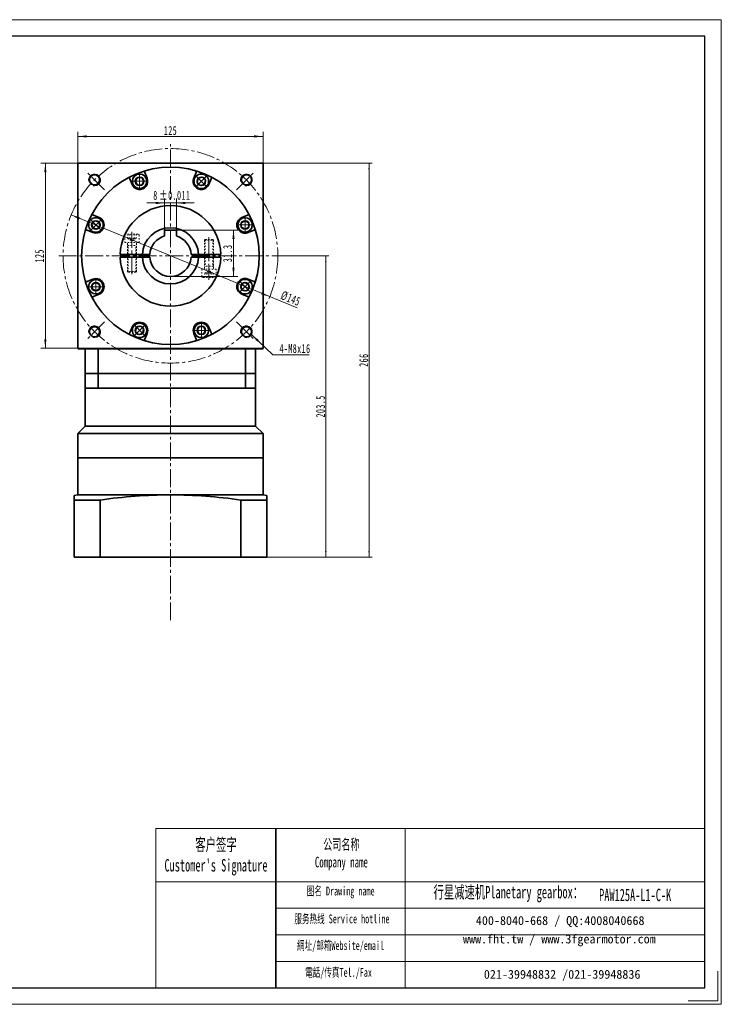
# Model space of a CAD drawing. Header units: millimetres. Extents: x 3946 to 4886, y -214 to 462.
# Tile 2 of 2: x 4412 to 4886, y -214 to 451. Entities that reach past the tile are written whole.
import ezdxf

# ---------------------------------------------------------------- set-up
doc = ezdxf.new("R2010")
doc.units = ezdxf.units.MM
doc.set_wipeout_variables(frame=1)
doc.linetypes.add('点画线', pattern=[18, 12, -2, 2, -2])
doc.linetypes.add('虚线', pattern=[2, 1, -1])
doc.layers.get('0').update_dxf_attribs({"lineweight": 35})
for name, color, linetype, lineweight in [('7标注层', 4, 'Continuous', 18), ('EB0', 7, 'Continuous', 35), ('SLD-0', 7, 'Continuous', 18), ('中心线层', 1, '点画线', 18), ('图框_外框线', 7, 'Continuous', 18), ('尺寸线层', 3, 'Continuous', 18), ('粗实线', 7, 'Continuous', 50), ('粗实线层', 7, 'Continuous', 35), ('虚线层', 6, '虚线', 18)]:
    doc.layers.add(name, color=color, linetype=linetype, lineweight=lineweight)
doc.styles.add('SLDTEXTSTYLE4', font='txt', dxfattribs={"width": 0.611111})
doc.styles.add('标准', font='txt', dxfattribs={"width": 0.667})
doc.dimstyles.new('a4-1-1', dxfattribs={"dimtxt": 3, "dimasz": 3, "dimexe": 1.5, "dimexo": 0, "dimgap": 0.5, "dimtad": 1, "dimdec": 3, "dimdsep": 46, "dimtxsty": '标准', "dimblk": '_CAXARROW', "dimcen": 0, "dimdle": 6, "dimazin": 2, "dimtfac": 0.707107, "dimtdec": 3, "dimtix": 1, "dimtmove": 2, "dimatfit": 3, "dimfxl": 0, "dimfrac": 2, "dimtolj": 1, "dimarcsym": 0})
doc.dimstyles.new('a4-1-1.5', dxfattribs={"dimtxt": 4.5, "dimasz": 4.5, "dimexe": 2.25, "dimexo": 0, "dimgap": 0.75, "dimtad": 1, "dimdec": 3, "dimdsep": 46, "dimtxsty": '标准', "dimblk": '_CAXARROW', "dimcen": 0, "dimdle": 9, "dimazin": 2, "dimtfac": 0.707107, "dimtdec": 3, "dimtix": 1, "dimtmove": 2, "dimatfit": 3, "dimfxl": 0, "dimfrac": 2, "dimtolj": 1, "dimarcsym": 0})
doc.dimstyles.new('标准', dxfattribs={"dimtxt": 3.5, "dimasz": 4, "dimexe": 2, "dimexo": 0, "dimtad": 1, "dimdsep": 46, "dimtxsty": '标准', "dimblk": '_CAXARROW', "dimcen": 0, "dimdle": 8, "dimazin": 2, "dimtfac": 0.707107, "dimtdec": 3, "dimtmove": 2, "dimatfit": 3, "dimfxl": 0, "dimfrac": 2, "dimtolj": 1, "dimarcsym": 0})

# ---------------------------------------------------------------- blocks, each defined once
blk = doc.blocks.new('*X3')
at = {"layer": '尺寸线层', "color": 0, "char_height": 8.1, "attachment_point": 1, "line_spacing_factor": 1.15057, "style": '标准'}
for s, insert, width in [('\\T1.1;{\\H0.707107x;+0.02}', (4233.2, 79.76), 68.7239), ('\\T1.1;%%C22G6(', (4206.32, 75.91), 189.5425), ('\\T1.1;)', (4252.02, 75.91), 189.5425), ('\\T1.1;{\\H0.707107x;+0.007}', (4233.2, 72.92), 68.7239)]:
    blk.add_mtext(s, dxfattribs=dict(at, insert=insert, width=width))
blk = doc.blocks.new('*X2')
at = {"layer": '尺寸线层', "linetype": 'Continuous'}
for points in [[(4219.02, 64.62), (4227.12, 65.63), (4227.12, 63.61)], [(4241.02, 64.62), (4232.92, 65.63), (4232.92, 63.61)]]:
    blk.add_hatch(color=0, dxfattribs=at).paths.add_polyline_path(points, flags=0)
at = {"layer": '尺寸线层', "color": 0, "linetype": 'Continuous'}
for p, q in [((4219.02, 106.79), (4219.02, 60.57)), ((4241.02, 106.79), (4241.02, 60.57)), ((4219.02, 64.62), (4241.02, 64.62))]:
    blk.add_line(p, q, dxfattribs=at)
at = {"layer": '尺寸线层', "color": 0}
blk.add_blockref('*X3', (0, 0), dxfattribs=at)
blk = doc.blocks.new('_CAXARROW')
blk.add_hatch(color=0).paths.add_polyline_path([(0, 0), (-1, 0.125), (-1, -0.125)], flags=0)
blk = doc.blocks.new('*X26')
at = {"layer": '尺寸线层', "linetype": 'Continuous'}
for points in [[(4451.79, 371.96), (4457.79, 371.21), (4457.79, 372.71)], [(4576.79, 371.96), (4570.79, 371.21), (4570.79, 372.71)]]:
    blk.add_hatch(color=0, dxfattribs=at).paths.add_polyline_path(points, flags=0)
at = {"layer": '尺寸线层', "color": 0, "linetype": 'Continuous'}
for p, q in [((4451.79, 353.79), (4451.79, 374.96)), ((4576.79, 353.79), (4576.79, 374.96)), ((4576.79, 371.96), (4451.79, 371.96))]:
    blk.add_line(p, q, dxfattribs=at)
at = {"layer": '尺寸线层', "color": 0, "insert": (4514.29, 375.93), "char_height": 6, "width": 15.558, "attachment_point": 5, "line_spacing_factor": 1.15057, "style": '标准'}
blk.add_mtext('\\T1.1;125', dxfattribs=at)
blk = doc.blocks.new('*X27')
at = {"layer": '尺寸线层', "linetype": 'Continuous'}
for points in [[(4429.79, 353.79), (4430.54, 347.79), (4429.04, 347.79)], [(4429.79, 228.79), (4430.54, 234.79), (4429.04, 234.79)]]:
    blk.add_hatch(color=0, dxfattribs=at).paths.add_polyline_path(points, flags=0)
at = {"layer": '尺寸线层', "color": 0, "linetype": 'Continuous'}
for p, q in [((4451.79, 353.79), (4426.79, 353.79)), ((4429.79, 353.79), (4429.79, 228.79)), ((4451.79, 228.79), (4426.79, 228.79))]:
    blk.add_line(p, q, dxfattribs=at)
at = {"layer": '尺寸线层', "color": 0, "insert": (4425.82, 291.29), "char_height": 6, "width": 15.558, "attachment_point": 5, "rotation": 90, "line_spacing_factor": 1.15057, "style": '标准'}
blk.add_mtext('\\T1.1;125', dxfattribs=at)
blk = doc.blocks.new('*X28')
at = {"layer": '中心线层', "linetype": '点画线', "lineweight": 18}
for p, q in [((-5.64, 0), (5.64, 0)), ((0, -5.64), (0, 5.64))]:
    blk.add_line(p, q, dxfattribs=at)
at = {"layer": '粗实线层'}
for p, q in [((-2.89, 0), (-1.44, 2.5)), ((-2.89, 0), (-1.44, -2.5)), ((-1.44, 2.5), (1.44, 2.5)), ((2.89, 0), (1.44, 2.5)), ((2.89, 0), (1.44, 2.5)), ((2.89, 0), (1.44, -2.5)), ((-1.44, -2.5), (1.44, -2.5))]:
    blk.add_line(p, q, dxfattribs=at)
blk.add_circle((0, 0), 2.89, dxfattribs=at)
for start, end in [(0, 180), (180, 360)]:
    blk.add_arc((0, 0), 4.89, start, end, dxfattribs=at)
blk = doc.blocks.new('*X30')
at = {"layer": '尺寸线层', "color": 0, "char_height": 6, "attachment_point": 1, "line_spacing_factor": 1.15057, "style": '标准'}
for s, insert, width in [('\\T1.1;8', (4502.64, 335.17), 93.1524), ('\\T1.1;%%P0.011', (4506.73, 335.17), 83.0685)]:
    blk.add_mtext(s, dxfattribs=dict(at, insert=insert, width=width))
blk = doc.blocks.new('*X29')
at = {"layer": '尺寸线层', "linetype": 'Continuous'}
for points in [[(4510.29, 327.01), (4504.29, 326.26), (4504.29, 327.76)], [(4518.29, 327.01), (4524.29, 326.26), (4524.29, 327.76)]]:
    blk.add_hatch(color=0, dxfattribs=at).paths.add_polyline_path(points, flags=0)
at = {"layer": '尺寸线层', "color": 0, "linetype": 'Continuous'}
for p, q in [((4530.29, 327.01), (4498.29, 327.01)), ((4510.29, 308.59), (4510.29, 330.01)), ((4518.29, 308.59), (4518.29, 330.01))]:
    blk.add_line(p, q, dxfattribs=at)
at = {"layer": '尺寸线层', "color": 0}
blk.add_blockref('*X30', (0, 0), dxfattribs=at)
blk = doc.blocks.new('*X31')
at = {"layer": '尺寸线层', "linetype": 'Continuous'}
for points in [[(4556.84, 308.59), (4557.59, 302.59), (4556.09, 302.59)], [(4556.84, 277.29), (4557.59, 283.29), (4556.09, 283.29)]]:
    blk.add_hatch(color=0, dxfattribs=at).paths.add_polyline_path(points, flags=0)
at = {"layer": '尺寸线层', "color": 0, "linetype": 'Continuous'}
for p, q in [((4518.29, 308.59), (4559.84, 308.59)), ((4556.84, 308.59), (4556.84, 277.29)), ((4514.29, 277.29), (4559.84, 277.29))]:
    blk.add_line(p, q, dxfattribs=at)
at = {"layer": '尺寸线层', "color": 0, "insert": (4552.88, 292.94), "char_height": 6, "width": 21.7363, "attachment_point": 5, "rotation": 90, "line_spacing_factor": 1.15057, "style": '标准'}
blk.add_mtext('\\T1.1;31.3', dxfattribs=at)
blk = doc.blocks.new('*X32')
at = {"layer": '尺寸线层', "linetype": 'Continuous'}
for points in [[(4447.25, 318.9), (4452.52, 315.92), (4453.09, 317.31)], [(4581.32, 263.67), (4575.49, 265.26), (4576.06, 266.65)]]:
    blk.add_hatch(color=0, dxfattribs=at).paths.add_polyline_path(points, flags=0)
at = {"layer": '尺寸线层', "color": 0, "linetype": 'Continuous'}
blk.add_line((4599.82, 256.05), (4447.25, 318.9), dxfattribs=at)
at = {"layer": '尺寸线层', "color": 0, "insert": (4595.46, 262.42), "char_height": 6, "width": 25.8032, "attachment_point": 5, "rotation": 337.61034, "line_spacing_factor": 1.15057, "style": '标准'}
blk.add_mtext('\\T1.1;%%C145', dxfattribs=at)
blk = doc.blocks.new('*X33')
at = {"layer": '尺寸线层', "linetype": 'Continuous'}
blk.add_hatch(color=0, dxfattribs=at).paths.add_polyline_path([(-15.84, 13.73), (-10.98, 10.13), (-12.02, 9.04)], flags=0)
at = {"layer": '尺寸线层', "color": 0, "linetype": 'Continuous'}
blk.add_line((-15.84, 13.73), (-1.47, 0), dxfattribs=at)
at = {"layer": '尺寸线层', "color": 0}
for p, q in [((-1.47, 0), (0, 0)), ((0, 0), (23.14, 0)), ((0, 0), (0, 0))]:
    blk.add_line(p, q, dxfattribs=at)
at = {"layer": '尺寸线层', "color": 0, "insert": (3, 1.2), "char_height": 6, "width": 40.2709, "attachment_point": 7, "line_spacing_factor": 1.15057, "style": '标准'}
blk.add_mtext('\\T1.1;4-M8x16', dxfattribs=at)
blk = doc.blocks.new('34hghgjk_2')
at = {"layer": '中心线层'}
blk.add_line((0, -21.5), (0, 7.2), dxfattribs=at)
at = {"layer": '虚线层'}
for p, q in [((-4.89, 4.72), (-4.89, 0)), ((-4.89, 0), (4.89, 0)), ((3.91, 5.7), (-3.91, 5.7)), ((-3, -19.55), (-3, 0)), ((-2.89, 2.7), (-2.89, 5.7)), ((-2.89, 2.7), (0, 1.03)), ((-1.44, 2.7), (-1.44, 5.7)), ((2.89, 2.7), (0, 1.03)), ((1.44, 2.7), (1.44, 5.7)), ((2.89, 2.7), (2.89, 5.7)), ((3, -19.55), (3, 0)), ((4.89, 0), (4.89, 4.72)), ((-2.55, -2), (-3, -1.22)), ((-3, -2), (3, -2)), ((-2.55, -20), (-2.55, -2)), ((2.55, -2), (3, -1.22)), ((2.55, -20), (2.55, -2)), ((3, -19.55), (-3, -19.55)), ((-2.55, -20), (-3, -19.55)), ((2.55, -20), (3, -19.55)), ((2.55, -20), (-2.55, -20))]:
    blk.add_line(p, q, dxfattribs=at)
for centre, radius, start, end in [((-3.91, 4.72), 0.978, 90, 180), ((-2.17, 4.14), 1.61, 243.43495, 296.56505), ((0, 8.18), 5.67, 255.25287, 284.74713), ((2.17, 4.14), 1.61, 243.43495, 296.56505), ((3.91, 4.72), 0.978, 0, 90)]:
    blk.add_arc(centre, radius, start, end, dxfattribs=at)
blk = doc.blocks.new('*X45')
at = {"layer": '尺寸线层', "linetype": 'Continuous'}
for points in [[(4648.43, 353.79), (4647.93, 349.79), (4648.93, 349.79)], [(4648.43, 87.79), (4647.93, 91.79), (4648.93, 91.79)]]:
    blk.add_hatch(color=0, dxfattribs=at).paths.add_polyline_path(points, flags=0)
at = {"layer": '尺寸线层', "color": 0, "linetype": 'Continuous'}
for p, q in [((4576.79, 353.79), (4650.43, 353.79)), ((4648.43, 87.79), (4648.43, 353.79)), ((4579.29, 87.79), (4650.43, 87.79))]:
    blk.add_line(p, q, dxfattribs=at)
at = {"layer": '尺寸线层', "color": 0, "insert": (4644.83, 220.79), "char_height": 6, "width": 15.8609, "attachment_point": 5, "rotation": 90, "line_spacing_factor": 1.15057, "style": '标准'}
blk.add_mtext('\\T1.1;266', dxfattribs=at)
blk = doc.blocks.new('*X46')
at = {"layer": '尺寸线层', "linetype": 'Continuous'}
for points in [[(4619.21, 291.29), (4619.71, 287.29), (4618.71, 287.29)], [(4619.21, 87.79), (4619.71, 91.79), (4618.71, 91.79)]]:
    blk.add_hatch(color=0, dxfattribs=at).paths.add_polyline_path(points, flags=0)
at = {"layer": '尺寸线层', "color": 0, "linetype": 'Continuous'}
for p, q in [((4589.79, 291.29), (4621.21, 291.29)), ((4619.21, 291.29), (4619.21, 87.79)), ((4579.29, 87.79), (4621.21, 87.79))]:
    blk.add_line(p, q, dxfattribs=at)
at = {"layer": '尺寸线层', "color": 0, "insert": (4615.62, 189.54), "char_height": 6, "width": 28.001, "attachment_point": 5, "rotation": 90, "line_spacing_factor": 1.15057, "style": '标准'}
blk.add_mtext('\\T1.1;203.5', dxfattribs=at)

msp = doc.modelspace()

# ---------------------------------------------------------------- linework, layer by layer
for p, q in [((4451.7879, 129.7873), (4449.2879, 129.3465)), ((4451.7879, 129.7873), (4449.2879, 129.3465)), ((4576.7879, 129.7873), (4579.2879, 129.3465)), ((4585.4642, -95.706), (4585.4642, -203.2413))]:
    msp.add_line(p, q)
at = {"linetype": 'ByBlock'}
for p, q in [((4449.2879, 126.2608), (4466.7879, 126.2608)), ((4561.7879, 126.2608), (4579.2879, 126.2608))]:
    msp.add_line(p, q, dxfattribs=at)
at = {"color": 7, "linetype": 'Continuous', "lineweight": 0}
for centre in [(4463.0226, 342.5526), (4463.0226, 342.5526), (4565.5531, 342.5526), (4565.5531, 342.5526), (4463.0226, 240.0221), (4463.0226, 240.0221), (4565.5531, 240.0221), (4565.5531, 240.0221)]:
    msp.add_arc(centre, 4, 255, 195, dxfattribs=at)
at = {"linetype": 'ByBlock'}
msp.add_open_spline([(4561.7879, 126.2608), (4546.0838, 128.5926), (4514.2879, 130.9248), (4482.4919, 128.5926), (4466.7879, 126.2608)], degree=3, dxfattribs=at)
at = {"layer": '7标注层', "color": 0}
msp.add_line((4504.3456, -95.706), (4504.3456, -203.2229), dxfattribs=at)
at = {"layer": 'EB0'}
for p, q in [((4571.7879, 211.7873), (4456.7879, 211.7873)), ((4456.7879, 211.7873), (4456.7879, 176.1328)), ((4571.7879, 211.7873), (4571.7879, 176.1328)), ((4571.7879, 201.7873), (4456.7879, 201.7873)), ((4456.7879, 176.1328), (4451.7925, 171.1373)), ((4456.7925, 176.4386), (4456.7925, 176.1373)), ((4571.7879, 176.1328), (4576.7833, 171.1373)), ((4451.7925, 171.1373), (4451.7925, 154.9386)), ((4576.7879, 171.1328), (4576.7879, 154.7873)), ((4576.7879, 154.7873), (4451.7879, 154.7873)), ((4451.7879, 129.7873), (4451.7879, 154.7873)), ((4451.7925, 154.7873), (4576.7879, 154.7873)), ((4576.7879, 129.7873), (4576.7879, 154.7873)), ((4449.2879, 129.3465), (4449.2879, 87.7873)), ((4579.2879, 129.3465), (4579.2879, 87.7873)), ((4466.7879, 126.2608), (4466.7879, 87.7873)), ((4561.7879, 126.2608), (4561.7879, 87.7873)), ((4449.2879, 87.7873), (4579.2879, 87.7873))]:
    msp.add_line(p, q, dxfattribs=at)
at = {"layer": '中心线层'}
for p, q in [((4514.2879, 45.0919), (4514.2879, 366.7873)), ((4469.6959, 335.8793), (4456.8554, 348.7198)), ((4558.8798, 335.8793), (4571.7204, 348.7198)), ((4540.2879, 303.7873), (4540.2879, 275.0873)), ((4438.7879, 291.2873), (4589.7879, 291.2873)), ((4469.6959, 246.6954), (4456.8554, 233.8548)), ((4558.8798, 246.6954), (4571.7204, 233.8548))]:
    msp.add_line(p, q, dxfattribs=at)
msp.add_circle((4514.2879, 291.2873), 72.5, dxfattribs=at)
at = {"layer": '图框_外框线'}
for p, q in [((4504.3456, -95.706), (4585.4642, -95.706)), ((4585.4642, -95.706), (4585.4642, -203.2229)), ((4585.4642, -95.706), (4875.0808, -95.706)), ((4672.864, -95.706), (4672.864, -203.2229)), ((4504.3456, -131.5844), (4585.4642, -131.5844)), ((4585.4642, -131.5844), (4875.0808, -131.5844)), ((4585.4642, -149.5237), (4875.0808, -149.5237)), ((4585.4642, -167.4629), (4875.0808, -167.4629)), ((4585.4642, -185.4022), (4875.0808, -185.4022))]:
    msp.add_line(p, q, dxfattribs=at)
at = {"layer": '图框_外框线', "color": 3}
msp.add_lwpolyline([(4884.0405, -192.0232), (4884.0405, -212.1826), (4863.8811, -212.1826)], dxfattribs=at)
at = {"layer": '粗实线', "color": 0, "lineweight": 40}
msp.add_line((4451.7879, 228.7873), (4576.7879, 228.7873), dxfattribs=at)
at = {"layer": '粗实线层'}
for p, q in [((4498.513, 343.7435), (4496.9283, 347.5692)), ((4530.0628, 343.7435), (4531.6474, 347.5692)), ((4488.3503, 339.534), (4486.7657, 343.3597)), ((4540.2255, 339.534), (4541.8101, 343.3597)), ((4466.0412, 317.2249), (4462.2155, 318.8096)), ((4562.5346, 317.2249), (4566.3602, 318.8096)), ((4461.8317, 307.0622), (4458.006, 308.6469)), ((4518.2879, 308.5873), (4510.2879, 308.5873)), ((4510.2879, 308.5873), (4510.2879, 304.7037)), ((4518.2879, 308.5873), (4518.2879, 304.7037)), ((4566.7441, 307.0622), (4570.5697, 308.6469)), ((4480.3026, 292.2873), (4495.3142, 292.2873)), ((4480.3026, 290.2873), (4495.3142, 290.2873)), ((4495.3142, 292.2873), (4500.3236, 292.2873)), ((4495.3142, 290.2873), (4500.3236, 290.2873)), ((4528.2521, 292.2873), (4533.2615, 292.2873)), ((4528.2521, 290.2873), (4533.2615, 290.2873)), ((4548.2732, 292.2873), (4533.2615, 292.2873)), ((4548.2732, 290.2873), (4533.2615, 290.2873)), ((4461.8317, 275.5124), (4458.006, 273.9278)), ((4566.7441, 275.5124), (4570.5697, 273.9278)), ((4466.0412, 265.3498), (4462.2155, 263.7651)), ((4562.5346, 265.3498), (4566.3602, 263.7651)), ((4488.3503, 243.0407), (4486.7657, 239.215)), ((4540.2255, 243.0407), (4541.8101, 239.215)), ((4498.513, 238.8311), (4496.9283, 235.0055)), ((4530.0628, 238.8311), (4531.6474, 235.0055)), ((4456.7879, 211.7873), (4456.7879, 228.7873)), ((4465.5534, 211.7873), (4465.5534, 228.7873)), ((4564.9466, 211.7873), (4564.9466, 228.7873)), ((4571.7879, 211.7873), (4571.7879, 228.7873)), ((4465.5534, 211.7873), (4465.5534, 201.7873)), ((4564.9466, 211.7873), (4564.9466, 201.7873)), ((4571.7879, 176.1328), (4456.7879, 176.1328)), ((4576.7879, 171.1328), (4451.7925, 171.1373)), ((4451.7879, 129.7873), (4576.7879, 129.7873))]:
    msp.add_line(p, q, dxfattribs=at)
msp.add_lwpolyline([(4451.7879, 228.7873), (4451.7879, 353.7873), (4576.7879, 353.7873), (4576.7879, 228.7873)], dxfattribs=at)
for centre, radius in [((4514.2879, 291.2873), 60), ((4463.0226, 342.5526), 3.4), ((4565.5531, 342.5526), 3.4), ((4463.0226, 240.0221), 3.4), ((4565.5531, 240.0221), 3.4)]:
    msp.add_circle(centre, radius, dxfattribs=at)
for centre, radius, start, end in [((4497.8522, 347.9519), 1, 106.1748598, 202.5000232), ((4530.7235, 347.9519), 1, 337.4999768, 73.8251402), ((4485.8418, 342.977), 1, 22.4999768, 118.8251402), ((4493.4316, 341.6388), 5.5, 202.5, 22.5), ((4535.1441, 341.6388), 5.5, 157.5, 337.5), ((4542.734, 342.977), 1, 61.1748598, 157.5000232), ((4462.5982, 319.7334), 1, 151.1748598, 247.5000232), ((4514.2879, 291.2873), 34, 1.685413, 178.314587), ((4565.9775, 319.7334), 1, 292.4999768, 28.8251402), ((4463.9364, 312.1436), 5.5, 247.5, 67.5), ((4564.6393, 312.1436), 5.5, 112.5, 292.5), ((4457.6233, 307.723), 1, 67.4999768, 163.8251402), ((4514.2879, 291.2873), 19, 3.0169613, 176.9830387), ((4514.2879, 291.2873), 19, 3.0169613, 176.9830387), ((4570.9524, 307.723), 1, 16.1748598, 112.5000232), ((4514.2879, 291.2873), 14, 106.6015496, 175.9039562), ((4514.2879, 291.2873), 14, 4.0960438, 73.3984504), ((4514.2879, 291.2873), 34, 181.685413, 358.314587), ((4514.2879, 291.2873), 19, 183.0169613, 356.9830387), ((4514.2879, 291.2873), 19, 183.0169613, 356.9830387), ((4514.2879, 291.2873), 14, 184.0960438, 355.9039562), ((4457.6233, 274.8517), 1, 196.1748598, 292.5000232), ((4463.9364, 270.4311), 5.5, 292.5, 112.5), ((4564.6393, 270.4311), 5.5, 67.5, 247.5), ((4570.9524, 274.8517), 1, 247.4999768, 343.8251402), ((4462.5982, 262.8412), 1, 112.4999768, 208.8251402), ((4565.9775, 262.8412), 1, 331.1748598, 67.5000232), ((4493.4316, 240.9359), 5.5, 337.5, 157.5), ((4535.1441, 240.9359), 5.5, 22.5, 202.5), ((4485.8418, 239.5977), 1, 241.1748598, 337.5000232), ((4497.8522, 234.6228), 1, 157.4999768, 253.8251402), ((4530.7235, 234.6228), 1, 286.1748598, 22.5000232), ((4542.734, 239.5977), 1, 202.4999768, 298.8251402)]:
    msp.add_arc(centre, radius, start, end, dxfattribs=at)
at = {"layer": '虚线层'}
for p, q in [((4537.7379, 302.2873), (4537.2879, 301.8373)), ((4537.2879, 301.8373), (4543.2879, 301.8373)), ((4537.2879, 301.8373), (4537.2879, 282.2873)), ((4537.7379, 302.2873), (4542.8379, 302.2873)), ((4537.7379, 302.2873), (4537.7379, 284.2873)), ((4542.8379, 302.2873), (4543.2879, 301.8373)), ((4542.8379, 302.2873), (4542.8379, 284.2873)), ((4543.2879, 301.8373), (4543.2879, 282.2873)), ((4545.1779, 282.2873), (4535.3979, 282.2873)), ((4535.3979, 282.2873), (4535.3979, 277.5653)), ((4537.7379, 284.2873), (4537.2879, 283.5079)), ((4543.2879, 284.2873), (4537.2879, 284.2873)), ((4537.4011, 279.5873), (4540.2879, 281.254)), ((4537.4011, 279.5873), (4537.4011, 276.5873)), ((4538.8445, 279.5873), (4538.8445, 276.5873)), ((4543.1746, 279.5873), (4540.2879, 281.254)), ((4541.7313, 279.5873), (4541.7313, 276.5873)), ((4542.8379, 284.2873), (4543.2879, 283.5079)), ((4543.1746, 279.5873), (4543.1746, 276.5873)), ((4545.1779, 277.5653), (4545.1779, 282.2873)), ((4536.3759, 276.5873), (4544.1999, 276.5873))]:
    msp.add_line(p, q, dxfattribs=at)
for centre, radius, start, end in [((4538.1228, 278.144), 1.6137, 63.4349488, 116.5650512), ((4540.2879, 274.1039), 5.6702, 75.2528669, 104.7471331), ((4542.4529, 278.144), 1.6137, 63.4349488, 116.5650512), ((4536.3759, 277.5653), 0.978, 180, 270), ((4544.1999, 277.5653), 0.978, 270, 360)]:
    msp.add_arc(centre, radius, start, end, dxfattribs=at)

# ---------------------------------------------------------------- block references
at = {"layer": '尺寸线层'}
msp.add_blockref('*X33', (4584.8806, 224.337), dxfattribs=at)
at = {"layer": '粗实线层'}
msp.add_blockref('34hghgjk_2', (4488.2879, 300.2873), dxfattribs=at)

# ---------------------------------------------------------------- texts
at = {"layer": 'SLD-0', "color": 1, "attachment_point": 2, "style": 'SLDTEXTSTYLE4'}
for s, insert, char_height, width in [("{\\fSimSun|b1|i0|c134|p2;客户签字\\PCustomer's Signature}", (4545.0447, -102.3436), 8.371643, 104.144099), ('{\\fSimSun|b1|i0|c134|p2;公司名称\\PCompany name}', (4629.7184, -102.788), 7.175694, 92.90283), ('{\\fSimSun|b1|i0|c134|p2;图名 Drawing name}', (4629.2279, -134.8913), 5.979745, 76.473069), ('{\\fSimSun|b1|i0|c134|p2;  \\H1.1667x;行星减速机Planetary gearbox\\fSimSun|b0|i0|c134|p2;：}', (4739.4682, -134.43), 7.175694, 112.856729), ('{\\fSimSun|b1|i0|c134|p2;PAW125A-L1-C-K}', (4828.1209, -136.3352), 8.371643, 60.924462), ('{\\fSimSun|b1|i0|c134|p2;服务热线 Service hotline}', (4630.0759, -153.6945), 5.979745, 85.198345), ('{\\fSimSun|b1|i0|c134|p2;網址/邮箱Website/email}', (4629.1448, -171.7105), 5.979745, 88.683458), ('{\\fSimSun|b1|i0|c134|p2;電話/传真Tel./Fax}', (4627.805, -189.867), 5.979745, 89.75006)]:
    msp.add_mtext(s, dxfattribs=dict(at, insert=insert, char_height=char_height, width=width))
at = {"layer": 'SLD-0', "color": 1, "char_height": 5.979745, "attachment_point": 2}
for s, insert, width in [('{\\fSimSun|b1|i0|c134|p2;400-8040-668 / QQ:4008040668}', (4777.4788, -154.8371), 174.102718), ('{\\fSimSun|b1|i0|c134|p2;www.fht.tw / www.3fgearmotor.com }', (4776.9275, -167.2921), 174.298709), ('{\\fSimSun|b1|i0|c134|p2;021-39948832 /021-39948836 }', (4778.8124, -191.1744), 133.09025)]:
    msp.add_mtext(s, dxfattribs=dict(at, insert=insert, width=width))

# ---------------------------------------------------------------- dimensions: what is measured, and where the dimension line sits
at = {"layer": '尺寸线层'}
dim = msp.add_linear_dim(base=(4451.7879, 371.9605), p1=(4576.7879, 353.7873), p2=(4451.7879, 353.7873), dimstyle='a4-1-1', override={"dimsah": 1, "dimtfill": 1, "dimtzin": 8}, dxfattribs=at)
dim.commit()
dim.dimension.update_dxf_attribs({"geometry": '*X26', "text_midpoint": (4514.2879, 375.9281), "dimtype": 160})
for base, p1, p2, angle, dimstyle, override, picture, middle in [((4429.7853, 228.7873), (4451.7879, 353.7873), (4451.7879, 228.7873), 270, 'a4-1-1', {"dimsah": 1, "dimtfill": 1, "dimtzin": 8}, '*X27', (4425.8177, 291.2873)), ((4648.4257, 353.7873), (4579.2879, 87.7873), (4576.7879, 353.7873), 90, '标准', {"dimtxt": 6, "dimsah": 1, "dimtfill": 1, "dimtzin": 8, "dimarcsym": 0}, '*X45', (4644.8331, 220.7873)), ((4619.2095, 87.7873), (4589.7879, 291.2873), (4579.2879, 87.7873), 90, '标准', {"dimtxt": 6, "dimsah": 1, "dimtfill": 1, "dimtzin": 8, "dimarcsym": 0}, '*X46', (4615.6169, 189.5373))]:
    dim = msp.add_linear_dim(base=base, p1=p1, p2=p2, angle=angle, dimstyle=dimstyle, override=override, dxfattribs=at)
    dim.commit()
    dim.dimension.update_dxf_attribs({"geometry": picture, "text_midpoint": middle, "dimtype": 160})
dim = msp.add_linear_dim(base=(4241.0161, 64.6185), p1=(4219.0161, 106.7873), p2=(4241.0161, 106.7873), text='\\A1;%%C22G6({\\H0.707107x;\\S+0.02^ +0.007;})', dimstyle='a4-1-1.5', override={"dimpost": '%%C<>', "dimsah": 1, "dimtfill": 1}, dxfattribs=at)
dim.commit()
dim.dimension.update_dxf_attribs({"geometry": '*X2', "text_midpoint": (4230.0161, 73.3718), "dimtype": 160})

# ---------------------------------------------------------------- next in the draw order: wipeouts: each hides what was drawn before it
for points in [[(4498.3216, 341.6388), (4498.2523, 342.4592), (4498.2523, 342.4592), (4497.8369, 343.7614), (4497.0773, 344.8978), (4496.0328, 345.7795), (4494.7851, 346.3377), (4493.4316, 346.5288), (4493.4316, 346.5288), (4492.0782, 346.3377), (4490.8304, 345.7795), (4489.786, 344.8978), (4489.0263, 343.7614), (4488.6109, 342.4592), (4488.6109, 342.4592), (4488.5416, 341.6388), (4488.5416, 341.6388), (4488.7083, 340.3731), (4489.1968, 339.1938), (4489.9739, 338.181), (4490.9866, 337.4039), (4492.166, 336.9154), (4493.4316, 336.7488), (4493.4316, 336.7488), (4494.9427, 336.9881), (4496.3059, 337.6827), (4497.3877, 338.7645), (4498.0823, 340.1277)], [(4538.6019, 338.181), (4539.133, 338.8101), (4539.133, 338.8101), (4539.7601, 340.0247), (4540.0265, 341.3654), (4539.9114, 342.7274), (4539.4238, 344.0044), (4538.6019, 345.0965), (4538.6019, 345.0965), (4537.5097, 345.9185), (4536.2328, 346.4061), (4534.8707, 346.5211), (4533.53, 346.2547), (4532.3155, 345.6276), (4532.3155, 345.6276), (4531.6864, 345.0965), (4531.6864, 345.0965), (4530.9093, 344.0838), (4530.4207, 342.9044), (4530.2541, 341.6388), (4530.4207, 340.3731), (4530.9093, 339.1938), (4531.6864, 338.181), (4531.6864, 338.181), (4532.9241, 337.2817), (4534.3792, 336.809), (4535.9091, 336.809), (4537.3641, 337.2817)], [(4467.3942, 315.6013), (4466.7651, 316.1324), (4466.7651, 316.1324), (4465.5505, 316.7595), (4464.2098, 317.0259), (4462.8478, 316.9109), (4461.5708, 316.4233), (4460.4787, 315.6013), (4460.4787, 315.6013), (4459.6567, 314.5092), (4459.1692, 313.2322), (4459.0541, 311.8702), (4459.3205, 310.5295), (4459.9476, 309.315), (4459.9476, 309.315), (4460.4787, 308.6858), (4460.4787, 308.6858), (4461.4914, 307.9087), (4462.6708, 307.4202), (4463.9364, 307.2536), (4465.2021, 307.4202), (4466.3814, 307.9087), (4467.3942, 308.6858), (4467.3942, 308.6858), (4468.2935, 309.9236), (4468.7662, 311.3786), (4468.7662, 312.9085), (4468.2935, 314.3636)], [(4564.6393, 307.2536), (4565.4597, 307.3229), (4565.4597, 307.3229), (4566.7619, 307.7383), (4567.8983, 308.4979), (4568.7801, 309.5424), (4569.3383, 310.7901), (4569.5293, 312.1436), (4569.5293, 312.1436), (4569.3383, 313.4971), (4568.7801, 314.7448), (4567.8983, 315.7892), (4566.7619, 316.5489), (4565.4597, 316.9643), (4565.4597, 316.9643), (4564.6393, 317.0336), (4564.6393, 317.0336), (4563.3737, 316.867), (4562.1943, 316.3784), (4561.1816, 315.6013), (4560.4044, 314.5886), (4559.9159, 313.4092), (4559.7493, 312.1436), (4559.7493, 312.1436), (4559.9886, 310.6325), (4560.6832, 309.2693), (4561.765, 308.1875), (4563.1282, 307.4929)], [(4463.9364, 275.3211), (4463.116, 275.2518), (4463.116, 275.2518), (4461.8138, 274.8364), (4460.6774, 274.0768), (4459.7957, 273.0323), (4459.2375, 271.7846), (4459.0464, 270.4311), (4459.0464, 270.4311), (4459.2375, 269.0776), (4459.7957, 267.8299), (4460.6774, 266.7854), (4461.8138, 266.0258), (4463.116, 265.6104), (4463.116, 265.6104), (4463.9364, 265.5411), (4463.9364, 265.5411), (4465.2021, 265.7077), (4466.3814, 266.1962), (4467.3942, 266.9733), (4468.1713, 267.9861), (4468.6598, 269.1655), (4468.8264, 270.4311), (4468.8264, 270.4311), (4468.5871, 271.9422), (4467.8925, 273.3054), (4466.8107, 274.3872), (4465.4475, 275.0818)], [(4561.1816, 266.9733), (4561.8107, 266.4422), (4561.8107, 266.4422), (4563.0252, 265.8152), (4564.3659, 265.5487), (4565.7279, 265.6638), (4567.0049, 266.1514), (4568.0971, 266.9733), (4568.0971, 266.9733), (4568.919, 268.0655), (4569.4066, 269.3424), (4569.5217, 270.7045), (4569.2552, 272.0452), (4568.6282, 273.2597), (4568.6282, 273.2597), (4568.0971, 273.8888), (4568.0971, 273.8888), (4567.0843, 274.666), (4565.9049, 275.1545), (4564.6393, 275.3211), (4563.3737, 275.1545), (4562.1943, 274.666), (4561.1816, 273.8888), (4561.1816, 273.8888), (4560.2823, 272.6511), (4559.8095, 271.1961), (4559.8095, 269.6661), (4560.2823, 268.2111)], [(4489.9739, 244.3937), (4489.4428, 243.7645), (4489.4428, 243.7645), (4488.8157, 242.55), (4488.5493, 241.2093), (4488.6643, 239.8473), (4489.1519, 238.5703), (4489.9739, 237.4781), (4489.9739, 237.4781), (4491.066, 236.6562), (4492.343, 236.1686), (4493.705, 236.0536), (4495.0457, 236.32), (4496.2603, 236.947), (4496.2603, 236.947), (4496.8894, 237.4781), (4496.8894, 237.4781), (4497.6665, 238.4909), (4498.155, 239.6703), (4498.3216, 240.9359), (4498.155, 242.2015), (4497.6665, 243.3809), (4496.8894, 244.3937), (4496.8894, 244.3937), (4495.6516, 245.2929), (4494.1966, 245.7657), (4492.6667, 245.7657), (4491.2116, 245.2929)], [(4530.2541, 240.9359), (4530.3234, 240.1155), (4530.3234, 240.1155), (4530.7388, 238.8133), (4531.4985, 237.6769), (4532.5429, 236.7951), (4533.7906, 236.2369), (4535.1441, 236.0459), (4535.1441, 236.0459), (4536.4976, 236.2369), (4537.7453, 236.7951), (4538.7898, 237.6769), (4539.5494, 238.8133), (4539.9648, 240.1155), (4539.9648, 240.1155), (4540.0341, 240.9359), (4540.0341, 240.9359), (4539.8675, 242.2015), (4539.379, 243.3809), (4538.6019, 244.3937), (4537.5891, 245.1708), (4536.4097, 245.6593), (4535.1441, 245.8259), (4535.1441, 245.8259), (4533.633, 245.5866), (4532.2699, 244.892), (4531.188, 243.8102), (4530.4935, 242.447)]]:
    msp.add_wipeout(points).dxf.layer = '粗实线层'

# ---------------------------------------------------------------- next in the draw order: linework, layer by layer
at = {"layer": '图框_外框线', "color": 3}
msp.add_lwpolyline([(3945.5111, -214.4225), (4886.2804, -214.4225), (4886.2804, 450.8358), (3945.5111, 450.8358)], close=True, dxfattribs=at)
at = {"layer": '图框_外框线', "color": 3, "lineweight": 25}
msp.add_lwpolyline([(4001.5093, -203.2229), (4875.0808, -203.2229), (4875.0808, 439.6361), (4001.5093, 439.6361)], close=True, dxfattribs=at)

# ---------------------------------------------------------------- next in the draw order: block references
at = {"layer": '粗实线层'}
msp.add_blockref('*X28', (4493.4316, 341.6388), dxfattribs=at)
for p, rotation in [((4535.1441, 341.6388), 315.0000000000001), ((4463.9364, 312.1436), 45.00000000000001), ((4564.6393, 312.1436), 270), ((4463.9364, 270.4311), 90), ((4564.6393, 270.4311), 225.0000000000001), ((4493.4316, 240.9359), 135.0000000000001), ((4535.1441, 240.9359), 180)]:
    msp.add_blockref('*X28', p, dxfattribs=dict(at, rotation=rotation))

# ---------------------------------------------------------------- next in the draw order: dimensions: what is measured, and where the dimension line sits
at = {"layer": '尺寸线层'}
dim = msp.add_linear_dim(base=(4510.2879, 327.0096), p1=(4518.2879, 308.5873), p2=(4510.2879, 308.5873), text='8%%P0.011', dimstyle='a4-1-1', override={"dimsah": 1, "dimtfac": 1, "dimtfill": 1}, dxfattribs=at)
dim.commit()
dim.dimension.update_dxf_attribs({"geometry": '*X29', "text_midpoint": (4514.2879, 332.1196), "dimtype": 160})
dim = msp.add_diameter_dim_2p(p1=(4447.2533, 318.9028), p2=(4581.3224, 263.6718), dimstyle='a4-1-1', override={"dimpost": '%%C<>', "dimsah": 1, "dimtfill": 1, "dimtzin": 8}, dxfattribs=at)
dim.commit()
dim.dimension.update_dxf_attribs({"geometry": '*X32', "text_midpoint": (4593.8517, 258.5103), "dimtype": 163})
dim = msp.add_linear_dim(base=(4556.8427, 277.2873), p1=(4518.2879, 308.5873), p2=(4514.2879, 277.2873), angle=270, dimstyle='a4-1-1', override={"dimsah": 1, "dimtfill": 1, "dimtzin": 8}, dxfattribs=at)
dim.commit()
dim.dimension.update_dxf_attribs({"geometry": '*X31', "text_midpoint": (4552.8752, 292.9373), "dimtype": 160})

doc.saveas('drawing.dxf')
